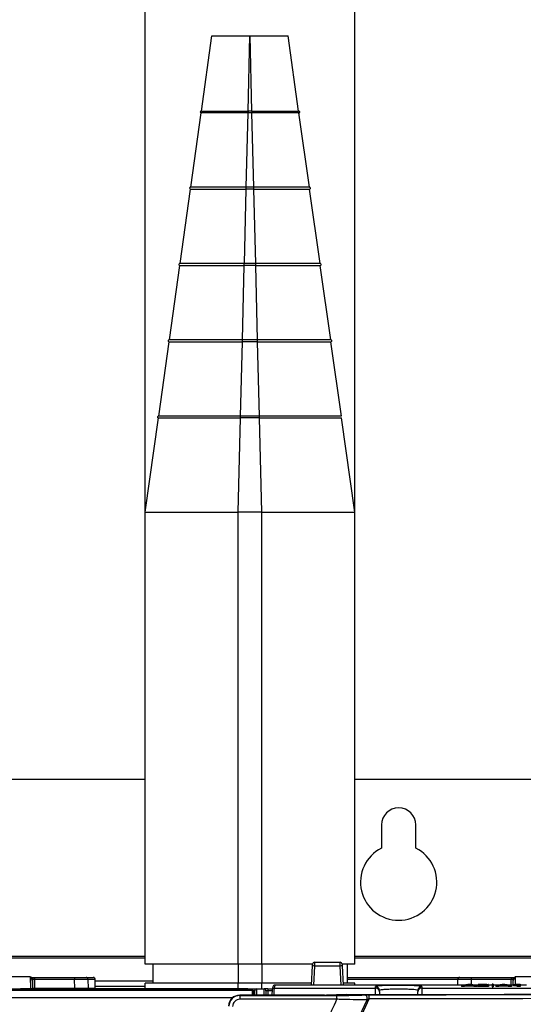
# Paper-space layout 'Sheet2' of a CAD drawing. Header units: millimetres. Extents: x -8 to 412, y -20 to 277.
# Tile 27 of 40: x 91 to 117, y 186 to 238. Entities that reach past the tile are written whole.
import ezdxf

# ---------------------------------------------------------------- set-up
doc = ezdxf.new("R2010")
doc.units = ezdxf.units.MM
doc.header["$PDSIZE"] = -1
doc.styles.add('SLDTEXTSTYLE1', font='TXT', dxfattribs={"width": 0.75})
doc.dimstyles.new('SLDDIMSTYLE1', dxfattribs={"dimtxt": 2.5, "dimasz": 3, "dimexe": 0, "dimexo": 0.0625, "dimtad": 1, "dimdec": 1, "dimlfac": 5, "dimrnd": 1e-09, "dimzin": 4, "dimdsep": 46, "dimtxsty": 'SLDTEXTSTYLE1', "dimblk1": 'CLOSED', "dimblk2": 'CLOSED', "dimsah": 1, "dimcen": 0.09, "dimadec": 0, "dimazin": 1, "dimtfac": 1, "dimtofl": 0, "dimtmove": 0, "dimatfit": 3, "dimldrblk": 'CLOSED', "dimfxl": 1, "dimfrac": 2, "dimtolj": 1, "dimtzin": 12, "dimarcsym": 0})
doc.dimstyles.new('SLDDIMSTYLE7', dxfattribs={"dimtxt": 2.5, "dimasz": 3, "dimexe": 0, "dimexo": 0.0625, "dimtad": 1, "dimdec": 1, "dimlfac": 5, "dimrnd": 1e-09, "dimzin": 4, "dimdsep": 46, "dimtxsty": 'SLDTEXTSTYLE1', "dimblk1": 'CLOSED', "dimblk2": 'CLOSED', "dimsah": 1, "dimcen": 0.09, "dimadec": 0, "dimazin": 1, "dimtfac": 1, "dimtmove": 0, "dimatfit": 0, "dimldrblk": 'CLOSED', "dimfxl": 1, "dimfrac": 2, "dimtolj": 1, "dimtzin": 12, "dimarcsym": 0})

# ---------------------------------------------------------------- blocks, each defined once
blk = doc.blocks.new('_Closed')
at = {"color": 0, "linetype": 'ByBlock', "lineweight": -2}
for p, q in [((-1, 0.166667), (0, 0)), ((-1, 0.166667), (-1, -0.166667)), ((0, 0), (-1, -0.166667)), ((0, 0), (-1, 0))]:
    blk.add_line(p, q, dxfattribs=at)
blk = doc.blocks.new('_D_27')
at = {"color": 0, "linetype": 'Continuous', "lineweight": -2}
for p, q in [((68.334, 188.1), (68.334, 254.272)), ((71.334, 254.272), (133.934, 254.272)), ((136.934, 188.1), (136.934, 254.272))]:
    blk.add_line(p, q, dxfattribs=at)
at = {"layer": 'Defpoints', "color": 0}
for p in [(136.934, 254.272), (68.334, 188.038), (136.934, 188.038)]:
    blk.add_point(p, dxfattribs=at)
at = {"color": 0, "lineweight": -2, "xscale": 3, "yscale": 3, "zscale": 3, "rotation": 180}
blk.add_blockref('_Closed', (68.334, 254.272), dxfattribs=at)
at = {"color": 0, "lineweight": -2, "xscale": 3, "yscale": 3, "zscale": 3}
blk.add_blockref('_Closed', (136.934, 254.272), dxfattribs=at)
at = {"color": 0, "lineweight": 18, "insert": (102.634, 257.397), "char_height": 2.5, "attachment_point": 2, "style": 'SLDTEXTSTYLE1'}
blk.add_mtext('\\A1;343.0', dxfattribs=at)
blk = doc.blocks.new('_D_30')
at = {"color": 0, "linetype": 'Continuous', "lineweight": -2}
for p, q in [((97.134, 188.1), (97.134, 244.296)), ((100.134, 244.296), (105.134, 244.296)), ((108.134, 188.1), (108.134, 244.296))]:
    blk.add_line(p, q, dxfattribs=at)
at = {"layer": 'Defpoints', "color": 0}
for p in [(108.134, 244.296), (97.134, 188.038), (108.134, 188.038)]:
    blk.add_point(p, dxfattribs=at)
at = {"color": 0, "lineweight": -2, "xscale": 3, "yscale": 3, "zscale": 3, "rotation": 180}
blk.add_blockref('_Closed', (97.134, 244.296), dxfattribs=at)
at = {"color": 0, "lineweight": -2, "xscale": 3, "yscale": 3, "zscale": 3}
blk.add_blockref('_Closed', (108.134, 244.296), dxfattribs=at)
at = {"color": 0, "lineweight": 18, "insert": (102.634, 247.421), "char_height": 2.5, "attachment_point": 2, "style": 'SLDTEXTSTYLE1'}
blk.add_mtext('\\A1;55.0', dxfattribs=at)

psp = doc.layouts.new('Sheet2')

# ---------------------------------------------------------------- linework, layer by layer
at = {"color": 7, "linetype": 'Continuous', "lineweight": 25}
for p, q in [((100.081, 232.787), (100.634, 236.738)), ((102.534, 232.787), (102.632, 236.738)), ((102.632, 236.738), (102.636, 236.738)), ((102.734, 232.787), (102.636, 236.738)), ((105.187, 232.787), (104.634, 236.738)), ((99.521, 228.787), (100.067, 232.688)), ((100.067, 232.688), (100.067, 232.688)), ((102.435, 228.787), (102.532, 232.689)), ((102.532, 232.689), (102.533, 232.689)), ((102.735, 232.788), (102.533, 232.788)), ((102.735, 232.689), (102.533, 232.689)), ((102.735, 232.689), (102.736, 232.689)), ((102.833, 228.787), (102.736, 232.689)), ((105.747, 228.787), (105.201, 232.688)), ((105.201, 232.688), (105.201, 232.688)), ((98.961, 224.787), (99.507, 228.688)), ((99.507, 228.688), (99.507, 228.688)), ((102.337, 224.787), (102.433, 228.689)), ((102.434, 228.689), (102.433, 228.689)), ((102.834, 228.788), (102.434, 228.788)), ((102.834, 228.689), (102.434, 228.689)), ((102.835, 228.689), (102.834, 228.689)), ((102.931, 224.787), (102.835, 228.689)), ((106.307, 224.787), (105.761, 228.688)), ((98.401, 220.787), (98.947, 224.688)), ((98.947, 224.688), (98.947, 224.688)), ((102.238, 220.787), (102.334, 224.689)), ((102.335, 224.689), (102.334, 224.689)), ((102.933, 224.788), (102.335, 224.788)), ((102.933, 224.689), (102.335, 224.689)), ((102.934, 224.689), (102.933, 224.689)), ((103.03, 220.787), (102.934, 224.689)), ((106.867, 220.787), (106.321, 224.688)), ((106.321, 224.688), (106.321, 224.688)), ((97.841, 216.787), (98.387, 220.688)), ((98.387, 220.688), (98.387, 220.688)), ((102.139, 216.787), (102.235, 220.689)), ((102.236, 220.689), (102.235, 220.689)), ((103.032, 220.788), (102.236, 220.788)), ((103.032, 220.689), (102.236, 220.689)), ((103.033, 220.689), (103.032, 220.689)), ((103.129, 216.787), (103.033, 220.689)), ((107.427, 216.787), (106.881, 220.688)), ((97.134, 211.738), (97.827, 216.688)), ((97.827, 216.688), (97.827, 216.688)), ((102.014, 211.738), (102.136, 216.689)), ((102.138, 216.689), (102.136, 216.689)), ((103.13, 216.788), (102.138, 216.788)), ((103.13, 216.689), (102.138, 216.689)), ((103.132, 216.689), (103.13, 216.689)), ((103.254, 211.738), (103.132, 216.689)), ((107.427, 216.787), (107.427, 216.787)), ((108.134, 211.738), (107.441, 216.688)), ((97.134, 188.038), (97.134, 211.738)), ((103.254, 211.738), (102.014, 211.738)), ((102.014, 188.038), (102.014, 211.738)), ((103.254, 188.038), (103.254, 211.738)), ((108.134, 188.038), (108.134, 211.738)), ((79.334, 197.738), (97.134, 197.738)), ((108.134, 197.738), (125.934, 197.738)), ((109.534, 195.338), (109.534, 194.124)), ((111.334, 194.124), (111.334, 195.338)), ((97.534, 188.038), (97.534, 187.038)), ((103.254, 188.038), (102.014, 188.038)), ((102.014, 188.038), (102.014, 187.038)), ((103.254, 188.038), (103.254, 187.038)), ((105.915, 187.944), (105.92, 188.043)), ((106.02, 188.138), (106.015, 187.94)), ((106.02, 188.138), (107.368, 188.138)), ((107.373, 187.94), (107.368, 188.138)), ((107.468, 188.043), (107.473, 187.944)), ((107.734, 188.038), (107.734, 187.038)), ((105.863, 186.938), (105.915, 187.944)), ((107.373, 187.94), (106.015, 187.94)), ((107.473, 187.944), (107.525, 186.938)), ((91.124, 187.374), (87.744, 187.374)), ((91.13, 186.738), (91.124, 187.374)), ((91.124, 187.374), (91.125, 187.338)), ((91.125, 187.272), (91.125, 187.338)), ((91.125, 187.338), (91.152, 187.338)), ((91.13, 186.742), (91.125, 187.272)), ((91.152, 187.338), (91.325, 187.338)), ((91.225, 187.182), (91.229, 186.778)), ((91.325, 187.338), (91.325, 187.239)), ((91.325, 187.338), (93.43, 187.338)), ((91.325, 187.239), (91.329, 186.778)), ((93.43, 187.239), (91.325, 187.239)), ((93.43, 187.338), (94.03, 187.338)), ((93.43, 187.338), (93.43, 187.239)), ((93.434, 186.778), (93.43, 187.239)), ((94.03, 187.338), (94.41, 187.338)), ((94.13, 187.239), (94.134, 186.778)), ((94.514, 186.778), (94.51, 187.239)), ((97.134, 186.778), (97.134, 187.038)), ((102.014, 186.738), (102.014, 187.038)), ((103.254, 187.038), (102.014, 187.038)), ((103.254, 186.738), (103.254, 187.038)), ((107.734, 187.338), (113.647, 187.338)), ((108.134, 186.938), (108.134, 187.038)), ((113.536, 186.938), (113.538, 187.239)), ((113.638, 187.338), (114.238, 187.338)), ((113.731, 186.93), (114.066, 186.982)), ((114.139, 186.97), (114.018, 186.95)), ((114.066, 186.982), (114.212, 186.982)), ((114.261, 186.95), (114.139, 186.97)), ((114.139, 186.97), (114.139, 186.95)), ((114.212, 186.982), (114.548, 186.93)), ((114.238, 187.338), (116.343, 187.338)), ((114.238, 187.338), (114.238, 187.239)), ((116.343, 187.239), (114.238, 187.239)), ((114.756, 186.967), (114.601, 186.968)), ((114.877, 186.974), (114.877, 186.955)), ((115.145, 186.968), (115.146, 186.908)), ((115.335, 186.986), (115.334, 186.926)), ((115.335, 186.986), (115.335, 186.913)), ((115.394, 186.986), (115.335, 186.986)), ((115.394, 186.913), (115.394, 186.986)), ((115.394, 186.986), (115.394, 186.926)), ((115.531, 186.93), (115.866, 186.982)), ((115.939, 186.97), (115.818, 186.95)), ((115.866, 186.982), (116.012, 186.982)), ((116.061, 186.95), (115.939, 186.97)), ((115.939, 186.97), (115.939, 186.95)), ((116.012, 186.982), (116.348, 186.93)), ((116.343, 187.338), (116.516, 187.338)), ((116.343, 187.338), (116.343, 187.239)), ((116.44, 186.938), (116.443, 187.182)), ((116.453, 186.969), (116.452, 186.909)), ((116.453, 186.96), (116.452, 186.9)), ((116.453, 186.96), (116.453, 186.969)), ((116.516, 187.338), (116.543, 187.338)), ((116.544, 187.374), (116.54, 186.972)), ((116.543, 187.272), (116.54, 186.972)), ((116.544, 187.374), (116.543, 187.338)), ((116.543, 187.338), (116.543, 187.272)), ((119.924, 187.374), (116.544, 187.374)), ((116.661, 186.968), (116.66, 186.908)), ((116.661, 186.93), (116.661, 186.968)), ((116.688, 186.982), (116.816, 186.982)), ((116.816, 186.982), (116.816, 186.93)), ((116.816, 186.982), (116.816, 186.922)), ((73.536, 186.669), (102.772, 186.669)), ((90.599, 186.73), (85.709, 186.73)), ((90.523, 186.738), (102.782, 186.738)), ((90.6, 186.738), (90.599, 186.73)), ((102.057, 186.738), (90.6, 186.738)), ((91.13, 186.738), (91.13, 186.742)), ((91.13, 186.738), (91.13, 186.738)), ((91.159, 186.738), (91.13, 186.738)), ((91.329, 186.738), (91.329, 186.778)), ((91.329, 186.778), (93.434, 186.778)), ((93.434, 186.738), (93.434, 186.778)), ((97.134, 186.738), (97.134, 186.778)), ((102.772, 186.669), (102.709, 186.732)), ((102.806, 186.654), (102.743, 186.718)), ((102.782, 186.738), (102.982, 186.738)), ((102.88, 186.409), (102.882, 186.639)), ((102.982, 186.738), (103.37, 186.738)), ((103.254, 186.738), (103.3, 186.738)), ((103.57, 186.738), (103.37, 186.738)), ((103.47, 186.639), (103.472, 186.411)), ((103.57, 186.738), (103.57, 186.639)), ((103.57, 186.738), (103.809, 186.738)), ((103.802, 186.707), (103.8, 186.691)), ((103.836, 186.859), (103.802, 186.707)), ((103.934, 186.938), (103.9, 186.785)), ((103.9, 186.785), (109.22, 186.785)), ((113.783, 186.938), (103.934, 186.938)), ((107.697, 186.444), (106.647, 186.413)), ((107.7, 186.444), (106.65, 186.412)), ((107.7, 186.444), (107.7, 186.444)), ((109.22, 186.785), (109.219, 186.859)), ((109.419, 186.661), (109.42, 186.587)), ((109.42, 186.587), (109.421, 186.446)), ((111.447, 186.448), (111.448, 186.587)), ((111.448, 186.587), (111.449, 186.661)), ((111.649, 186.859), (111.648, 186.785)), ((111.648, 186.785), (154.222, 186.785)), ((113.731, 186.93), (113.73, 186.87)), ((113.894, 186.87), (113.73, 186.87)), ((113.893, 186.93), (113.731, 186.93)), ((113.964, 186.941), (113.893, 186.93)), ((113.893, 186.93), (113.894, 186.87)), ((113.965, 186.881), (113.894, 186.87)), ((114.315, 186.941), (113.964, 186.941)), ((113.964, 186.941), (113.965, 186.881)), ((114.315, 186.881), (113.965, 186.881)), ((114.018, 186.95), (114.261, 186.95)), ((114.315, 186.941), (114.315, 186.881)), ((114.386, 186.93), (114.315, 186.941)), ((114.386, 186.87), (114.315, 186.881)), ((114.386, 186.93), (114.386, 186.87)), ((114.548, 186.93), (114.386, 186.93)), ((114.549, 186.87), (114.386, 186.87)), ((114.601, 186.938), (114.496, 186.938)), ((114.548, 186.93), (114.549, 186.87)), ((114.588, 186.93), (114.588, 186.87)), ((115.145, 186.93), (114.588, 186.93)), ((115.146, 186.87), (114.588, 186.87)), ((114.826, 186.939), (115.145, 186.939)), ((115.145, 186.939), (115.145, 186.93)), ((115.145, 186.939), (115.146, 186.879)), ((115.145, 186.93), (115.146, 186.87)), ((115.334, 186.938), (115.146, 186.938)), ((115.146, 186.879), (115.146, 186.87)), ((115.334, 186.926), (115.334, 186.853)), ((115.335, 186.913), (115.334, 186.853)), ((115.334, 186.853), (115.394, 186.853)), ((115.335, 186.913), (115.394, 186.913)), ((115.583, 186.938), (115.394, 186.938)), ((115.394, 186.853), (115.394, 186.926)), ((115.394, 186.913), (115.394, 186.853)), ((115.531, 186.93), (115.53, 186.87)), ((115.694, 186.87), (115.53, 186.87)), ((115.693, 186.93), (115.531, 186.93)), ((115.764, 186.941), (115.693, 186.93)), ((115.693, 186.93), (115.694, 186.87)), ((115.765, 186.881), (115.694, 186.87)), ((116.115, 186.941), (115.764, 186.941)), ((115.764, 186.941), (115.765, 186.881)), ((116.115, 186.881), (115.765, 186.881)), ((115.818, 186.95), (116.061, 186.95)), ((116.186, 186.93), (116.115, 186.941)), ((116.115, 186.941), (116.115, 186.881)), ((116.186, 186.87), (116.115, 186.881)), ((116.348, 186.93), (116.186, 186.93)), ((116.186, 186.93), (116.186, 186.87)), ((116.349, 186.87), (116.186, 186.87)), ((116.453, 186.938), (116.296, 186.938)), ((116.348, 186.93), (116.349, 186.87)), ((116.452, 186.9), (116.452, 186.909)), ((116.661, 186.93), (116.66, 186.87)), ((116.66, 186.87), (116.66, 186.908)), ((116.816, 186.87), (116.66, 186.87)), ((116.816, 186.93), (116.661, 186.93)), ((117.134, 186.938), (116.816, 186.938)), ((116.816, 186.93), (116.816, 186.87)), ((116.816, 186.922), (116.816, 186.87)), ((106.55, 186.411), (102.1, 186.411)), ((102.1, 186.411), (102.114, 186.397)), ((106.55, 186.411), (102.1, 186.411)), ((102.1, 186.411), (102.1, 186.411)), ((102.114, 186.197), (102.114, 186.397)), ((102.114, 186.397), (107.197, 186.397)), ((107.197, 186.197), (102.114, 186.197)), ((106.55, 186.411), (106.55, 186.411)), ((106.65, 186.412), (106.647, 186.413)), ((107.197, 186.197), (107.197, 186.397)), ((108.041, 184.59), (108.783, 186.164)), ((108.894, 186.231), (108.105, 184.561))]:
    psp.add_line(p, q, dxfattribs=at)
at = {"color": 8, "linetype": 'Continuous', "lineweight": 25}
for p, q in [((102.533, 232.788), (102.533, 232.689)), ((102.735, 232.788), (102.735, 232.689)), ((102.434, 228.689), (102.434, 228.788)), ((102.834, 228.689), (102.834, 228.788)), ((102.335, 224.689), (102.335, 224.788)), ((102.933, 224.689), (102.933, 224.788)), ((102.236, 220.689), (102.236, 220.788)), ((103.032, 220.689), (103.032, 220.788)), ((102.138, 216.689), (102.138, 216.788)), ((103.13, 216.689), (103.13, 216.788)), ((97.134, 188.44), (79.334, 188.44)), ((97.134, 188.36), (79.334, 188.36)), ((125.934, 188.44), (108.134, 188.44)), ((125.934, 188.36), (108.134, 188.36)), ((106.015, 187.94), (105.963, 186.938)), ((107.425, 186.938), (107.373, 187.94)), ((94.51, 187.239), (94.13, 187.239)), ((97.534, 187.141), (94.51, 187.141)), ((113.538, 187.239), (107.734, 187.239)), ((114.238, 187.239), (114.236, 186.978)), ((116.34, 186.938), (116.343, 187.239)), ((94.134, 186.778), (94.514, 186.778)), ((97.134, 186.861), (94.513, 186.861)), ((102.782, 186.678), (102.782, 186.738)), ((102.982, 186.738), (102.979, 186.411)), ((103.372, 186.411), (103.37, 186.738)), ((103.57, 186.639), (103.572, 186.411)), ((103.796, 186.639), (103.57, 186.639)), ((107.7, 186.444), (107.697, 186.444)), ((109.222, 186.446), (109.22, 186.785)), ((111.648, 186.785), (111.646, 186.449)), ((114.958, 186.947), (114.958, 186.939)), ((101.708, 186.265), (74.643, 186.265)), ((102.84, 186.411), (102.841, 186.437))]:
    psp.add_line(p, q, dxfattribs=at)
at = {"color": 7, "linetype": 'Continuous', "lineweight": 25, "flags": 128}
psp.add_lwpolyline([(108.783, 186.164), (108.788, 186.209), (108.786, 186.255), (108.776, 186.3), (108.761, 186.34), (108.739, 186.375), (108.713, 186.401), (108.683, 186.419), (108.652, 186.426)], dxfattribs=at)
at = {"color": 7, "linetype": 'Continuous', "lineweight": 25}
for centre, radius, start, end in [((100.074, 232.738), 0.05, 82.0246, 262.0304), ((105.194, 232.738), 0.05, 277.9696, 97.9754), ((99.514, 228.738), 0.05, 82.0255, 262.0304), ((105.754, 228.738), 0.05, 277.9696, 97.9745), ((98.954, 224.738), 0.05, 82.0262, 262.0304), ((106.314, 224.738), 0.05, 277.9696, 97.9738), ((98.394, 220.738), 0.05, 82.0267, 262.0304), ((106.874, 220.738), 0.05, 277.9696, 97.9733), ((97.834, 216.738), 0.05, 82.0271, 262.0304), ((110.434, 195.338), 0.9, 0, 180), ((110.434, 192.338), 2, 116.7437, 63.2563), ((106.02, 188.038), 0.1, 90, 177), ((107.368, 188.038), 0.1, 3, 90), ((105.84, 185.077), 2.868, 86.5009, 88.4981), ((107.548, 185.077), 2.868, 91.5019, 93.4991), ((91.13, 187.177), 0.0957, 3.3451, 92.6861), ((94.03, 187.238), 0.1, 0.5, 90), ((94.41, 187.238), 0.1, 0.5, 90), ((113.638, 187.238), 0.1, 90, 179.5), ((116.538, 187.177), 0.0957, 87.3139, 176.6549), ((91.269, 186.778), 0.04, 180.5, 270), ((94.174, 186.778), 0.04, 180.5, 270), ((94.554, 186.778), 0.04, 180.5, 270), ((97.894, 186.778), 0.04, 270, 359.5), ((102.709, 186.684), 0.048, 44.7504, 90.0049), ((102.772, 186.621), 0.048, 359.4951, 44.7496), ((102.841, 186.477), 0.04, 269.9989, 359.4989), ((102.982, 186.638), 0.1, 90, 179.5), ((103.37, 186.638), 0.1, 0.5, 90), ((107.7, 186.344), 0.1, 90.0446, 91.7322), ((109.22, 186.659), 0.2, 0.5389, 90.0404), ((109.22, 186.586), 0.2, 0.5389, 90.0404), ((111.648, 186.586), 0.2, 89.9596, 179.4611), ((111.649, 186.659), 0.2, 89.9596, 179.4611), ((105.918, 186.275), 2.976, 359.1619, 3.0081)]:
    psp.add_arc(centre, radius, start, end, dxfattribs=at)
at = {"color": 8, "linetype": 'Continuous', "lineweight": 25}
for centre, radius, start, end in [((102.772, 186.621), 0.048, 44.7504, 90.0049), ((102.806, 179.226), 7.251, 89.4112, 89.8814), ((103.9, 186.686), 0.0999, 89.9282, 167.6253)]:
    psp.add_arc(centre, radius, start, end, dxfattribs=at)
at = {"color": 7, "linetype": 'Continuous', "lineweight": 25}
for centre, major_axis, ratio, start_param, end_param in [((91.325, 187.272), (0.2, 0), 0.461511, 2.403073, 3.146731), ((91.325, 187.181), (0.0994, -0.0121), 0.929702, 2.602124, 3.26288), ((91.325, 187.238), (0.1, -0.001), 0.008724, 1.571025, 2.48099), ((93.43, 187.238), (0.7, 0.001), 0.001247, 0.000009, 1.570729), ((114.238, 187.238), (0.7, -0.001), 0.001247, 1.570863, 3.141583), ((116.343, 187.238), (0.1, 0.001), 0.008724, 0.660603, 1.570568), ((116.343, 187.181), (0.0994, 0.0121), 0.929702, 6.161898, 6.822654), ((116.343, 187.272), (0.2, 0), 0.461511, 6.278047, 7.021705), ((90.6, 186.69), (-0.0332, 0.035), 0.991299, 5.519603, 6.11137), ((91.129, 186.778), (0.1, -0.001), 0.363377, 4.725433, 6.2883), ((91.329, 186.778), (0.1, 0), 0.00349, 3.141611, 4.712331), ((93.434, 186.778), (0.7, 0), 0.000499, 4.71247, 6.28319), ((102.057, 186.732), (0.652, 0), 0.008728, 0.008651, 1.570645), ((102.769, 186.269), (0.003, 0.4), 0.007679, 5.14886, 6.274518), ((102.817, 186.268), (0.003, 0.352), 0.008726, 5.214416, 6.274535), ((103.57, 186.638), (0.1, -0.001), 0.008724, 1.571025, 3.141745), ((103.769, 186.092), (0.031, 0.6), 0.008703, 0.052816, 1.009596), ((103.933, 186.838), (-0.0214, -0.0978), 0.998564, 3.356821, 4.875785), ((103.334, 201.83), (293.62, 0), 0.052408, 4.727257, 4.877542), ((103.334, 201.823), (293.757, 0), 0.052408, 4.731304, 4.877617), ((110.434, 186.859), (1.215, 0), 0.052408, 0.171214, 2.867709), ((102.101, 185.811), (0.466, -0.379), 0.9986, 2.254114, 3.769883), ((102.115, 185.796), (-0.413, 0.436), 0.999131, 5.526025, 7.041794), ((102.115, 185.796), (0.276, -0.291), 0.997404, 2.384433, 3.900202), ((102.781, 186.437), (0.06, 0), 0.008728, 6.283109, 7.116271), ((106.55, 186.422), (0.2, 0), 0.052386, 4.712287, 5.235865), ((103.334, 201.623), (293.957, 0), 0.052372, 4.731304, 4.877617)]:
    psp.add_ellipse(centre, major_axis=major_axis, ratio=ratio, start_param=start_param, end_param=end_param, dxfattribs=at)
at = {"color": 8, "linetype": 'Continuous', "lineweight": 25}
for centre, major_axis, ratio, start_param, end_param in [((102.782, 186.638), (0.1, 0.001), 0.008724, 6.283033, 7.505385), ((103.869, 186.086), (0.031, 0.7), 0.007465, 0.052695, 1.088647), ((110.434, 186.859), (1.215, 0), 0.052408, 2.867709, 3.14205), ((110.434, 186.859), (1.215, 0), 0.052408, 6.282728, 6.4544)]:
    psp.add_ellipse(centre, major_axis=major_axis, ratio=ratio, start_param=start_param, end_param=end_param, dxfattribs=at)
at = {"color": 7, "linetype": 'Continuous', "lineweight": 25}
for points in [[(100.634, 236.738), (100.641, 236.738), (100.656, 236.738), (100.775, 236.738), (100.96, 236.738), (101.21, 236.738), (101.515, 236.738), (101.862, 236.738), (102.24, 236.738), (102.501, 236.738), (102.632, 236.738)], [(102.636, 236.738), (102.767, 236.738), (103.028, 236.738), (103.406, 236.738), (103.753, 236.738), (104.058, 236.738), (104.308, 236.738), (104.493, 236.738), (104.612, 236.738), (104.627, 236.738), (104.634, 236.738)]]:
    psp.add_open_spline(points, degree=3, dxfattribs=at)
for points, knots in [([(102.532, 232.689), (102.499, 232.689), (102.333, 232.689), (102.034, 232.689), (101.65, 232.689), (101.288, 232.689), (100.959, 232.689), (100.671, 232.689), (100.432, 232.689), (100.249, 232.689), (100.101, 232.689), (100.08, 232.688), (100.067, 232.688)], [0, 0, 0, 0, 0.025713, 0.128884, 0.232054, 0.335226, 0.438399, 0.54157, 0.644739, 0.747909, 0.851081, 1, 1, 1, 1]), ([(100.081, 232.787), (100.081, 232.787), (100.083, 232.787), (100.094, 232.787), (100.118, 232.787), (100.152, 232.787), (100.199, 232.787), (100.244, 232.787), (100.294, 232.787), (100.351, 232.787), (100.416, 232.787), (100.468, 232.787), (100.523, 232.787), (100.601, 232.787), (100.686, 232.787), (100.777, 232.787), (100.871, 232.787), (100.971, 232.787), (101.076, 232.787), (101.184, 232.787), (101.325, 232.787), (101.473, 232.787), (101.625, 232.787), (101.781, 232.787), (101.941, 232.787), (102.07, 232.787), (102.169, 232.787), (102.267, 232.787), (102.389, 232.787), (102.477, 232.787), (102.533, 232.787)], [0, 0, 0, 0, 0.025845, 0.077568, 0.103413, 0.155136, 0.206859, 0.232704, 0.25855, 0.310272, 0.336118, 0.361963, 0.387809, 0.413654, 0.465376, 0.491222, 0.517067, 0.56879, 0.594635, 0.620481, 0.672204, 0.723927, 0.749772, 0.801495, 0.853218, 0.879063, 0.904908, 0.930754, 0.956599, 1, 1, 1, 1]), ([(102.735, 232.787), (102.768, 232.787), (102.867, 232.787), (103, 232.787), (103.164, 232.787), (103.327, 232.787), (103.486, 232.787), (103.611, 232.787), (103.734, 232.787), (103.853, 232.787), (103.969, 232.787), (104.054, 232.787), (104.137, 232.787), (104.244, 232.787), (104.347, 232.787), (104.444, 232.787), (104.537, 232.787), (104.624, 232.787), (104.705, 232.787), (104.782, 232.787), (104.87, 232.787), (104.946, 232.787), (105.013, 232.787), (105.07, 232.787), (105.115, 232.787), (105.143, 232.787), (105.16, 232.787), (105.173, 232.787), (105.184, 232.787), (105.187, 232.787), (105.187, 232.787), (105.187, 232.787)], [0, 0, 0, 0, 0.0258454, 0.077568, 0.1034134, 0.1551364, 0.2068589, 0.2327043, 0.2585497, 0.3102723, 0.3361177, 0.3619631, 0.3878086, 0.413654, 0.4653763, 0.4912217, 0.5170672, 0.5687898, 0.5946352, 0.6204806, 0.6722038, 0.7239262, 0.7497716, 0.8014947, 0.8532171, 0.8790626, 0.904908, 0.9307534, 0.9565988, 0.9989491, 1, 1, 1, 1]), ([(105.201, 232.688), (105.2, 232.688), (105.198, 232.688), (105.161, 232.689), (105.049, 232.689), (104.876, 232.689), (104.648, 232.689), (104.369, 232.689), (104.047, 232.689), (103.691, 232.689), (103.256, 232.689), (102.929, 232.689), (102.737, 232.689), (102.736, 232.689)], [0, 0, 0, 0, 0.025713, 0.128883, 0.232052, 0.335224, 0.438396, 0.541566, 0.644735, 0.747904, 0.851076, 0.999009, 1, 1, 1, 1]), ([(99.507, 228.688), (99.507, 228.688), (99.509, 228.688), (99.541, 228.689), (99.635, 228.689), (99.781, 228.689), (99.977, 228.689), (100.218, 228.689), (100.5, 228.689), (100.818, 228.689), (101.166, 228.689), (101.538, 228.689), (101.96, 228.689), (102.263, 228.689), (102.432, 228.689), (102.433, 228.689)], [0, 0, 0, 0, 0.02165, 0.10844, 0.19523, 0.282021, 0.36881, 0.4556, 0.542391, 0.629179, 0.71597, 0.802761, 0.88955, 0.999457, 1, 1, 1, 1]), ([(102.434, 228.787), (102.401, 228.787), (102.335, 228.787), (102.235, 228.787), (102.103, 228.787), (101.972, 228.787), (101.809, 228.787), (101.648, 228.787), (101.49, 228.787), (101.381, 228.787), (101.32, 228.787), (101.228, 228.787), (101.093, 228.787), (100.92, 228.787), (100.781, 228.787), (100.647, 228.787), (100.544, 228.787), (100.421, 228.787), (100.327, 228.787), (100.216, 228.787), (100.112, 228.787), (100.016, 228.787), (99.945, 228.787), (99.878, 228.787), (99.817, 228.787), (99.762, 228.787), (99.724, 228.787), (99.677, 228.787), (99.627, 228.787), (99.588, 228.787), (99.557, 228.787), (99.53, 228.787), (99.521, 228.787), (99.521, 228.787), (99.521, 228.787)], [0, 0, 0, 0, 0.021749, 0.043498, 0.065247, 0.108765, 0.130514, 0.174031, 0.217548, 0.239297, 0.250171, 0.261044, 0.304561, 0.348079, 0.391596, 0.413345, 0.456862, 0.478611, 0.522129, 0.543878, 0.587395, 0.630912, 0.652662, 0.674411, 0.717928, 0.739677, 0.761426, 0.783175, 0.826693, 0.87021, 0.891959, 0.935476, 0.999217, 1, 1, 1, 1]), ([(105.745, 228.787), (105.744, 228.787), (105.741, 228.787), (105.729, 228.787), (105.711, 228.787), (105.679, 228.787), (105.64, 228.787), (105.59, 228.787), (105.549, 228.787), (105.524, 228.787), (105.485, 228.787), (105.42, 228.787), (105.323, 228.787), (105.232, 228.787), (105.133, 228.787), (105.05, 228.787), (104.938, 228.787), (104.844, 228.787), (104.721, 228.787), (104.592, 228.787), (104.457, 228.787), (104.345, 228.787), (104.23, 228.787), (104.112, 228.787), (103.991, 228.787), (103.899, 228.787), (103.775, 228.787), (103.617, 228.787), (103.456, 228.787), (103.293, 228.787), (103.097, 228.787), (102.932, 228.787), (102.834, 228.787)], [0, 0, 0, 0, 0.022233, 0.044465, 0.08895, 0.111183, 0.155668, 0.200152, 0.222385, 0.2335, 0.244615, 0.2891, 0.333585, 0.37807, 0.400303, 0.444787, 0.46702, 0.511505, 0.533738, 0.578222, 0.622707, 0.64494, 0.667173, 0.711657, 0.73389, 0.756123, 0.778356, 0.82284, 0.867325, 0.889558, 0.934043, 1, 1, 1, 1]), ([(102.835, 228.689), (102.868, 228.689), (103.034, 228.689), (103.332, 228.689), (103.721, 228.689), (104.093, 228.689), (104.442, 228.689), (104.76, 228.689), (105.044, 228.689), (105.286, 228.689), (105.483, 228.689), (105.629, 228.689), (105.738, 228.689), (105.753, 228.688), (105.761, 228.688)], [0, 0, 0, 0, 0.02165, 0.10844, 0.195231, 0.282021, 0.36881, 0.455601, 0.542392, 0.629181, 0.715971, 0.802762, 0.889551, 1, 1, 1, 1]), ([(98.947, 224.688), (98.947, 224.688), (98.949, 224.688), (98.976, 224.689), (99.057, 224.689), (99.184, 224.689), (99.355, 224.689), (99.567, 224.689), (99.817, 224.689), (100.101, 224.689), (100.417, 224.689), (100.759, 224.689), (101.123, 224.689), (101.509, 224.689), (101.913, 224.689), (102.193, 224.689), (102.334, 224.689), (102.334, 224.689)], [0, 0, 0, 0, 0.018698, 0.093609, 0.168522, 0.243433, 0.318346, 0.393258, 0.468169, 0.543082, 0.617993, 0.692906, 0.767818, 0.84273, 0.920385, 0.999728, 1, 1, 1, 1]), ([(102.335, 224.787), (102.302, 224.787), (102.203, 224.787), (102.07, 224.787), (101.905, 224.787), (101.791, 224.787), (101.644, 224.787), (101.434, 224.787), (101.212, 224.787), (101.042, 224.787), (100.936, 224.787), (100.801, 224.787), (100.626, 224.787), (100.458, 224.787), (100.296, 224.787), (100.141, 224.787), (99.994, 224.787), (99.878, 224.787), (99.767, 224.787), (99.662, 224.787), (99.564, 224.787), (99.473, 224.787), (99.388, 224.787), (99.296, 224.787), (99.228, 224.787), (99.18, 224.787), (99.134, 224.787), (99.085, 224.787), (99.045, 224.787), (99.022, 224.787), (99.001, 224.787), (98.972, 224.787), (98.961, 224.787), (98.961, 224.787), (98.961, 224.787)], [0, 0, 0, 0, 0.018774, 0.056336, 0.07511, 0.112671, 0.122058, 0.159619, 0.234839, 0.253614, 0.263, 0.300561, 0.338122, 0.375684, 0.413245, 0.450806, 0.488367, 0.525929, 0.544703, 0.582264, 0.619825, 0.6386, 0.676161, 0.713722, 0.751283, 0.770058, 0.788832, 0.826393, 0.863954, 0.882729, 0.892115, 0.929677, 0.999348, 1, 1, 1, 1]), ([(106.307, 224.787), (106.307, 224.787), (106.306, 224.787), (106.297, 224.787), (106.28, 224.787), (106.263, 224.787), (106.235, 224.787), (106.188, 224.787), (106.117, 224.787), (106.048, 224.787), (106.002, 224.787), (105.938, 224.787), (105.842, 224.787), (105.736, 224.787), (105.621, 224.787), (105.496, 224.787), (105.362, 224.787), (105.243, 224.787), (105.119, 224.787), (104.991, 224.787), (104.857, 224.787), (104.718, 224.787), (104.576, 224.787), (104.399, 224.787), (104.248, 224.787), (104.124, 224.787), (104, 224.787), (103.841, 224.787), (103.68, 224.787), (103.567, 224.787), (103.452, 224.787), (103.247, 224.787), (103.057, 224.787), (102.933, 224.787)], [0, 0, 0, 0, 0.0187745, 0.0563357, 0.0751102, 0.1126714, 0.1220579, 0.1596192, 0.2348394, 0.2536139, 0.2630004, 0.3005616, 0.3381227, 0.375684, 0.4132453, 0.4508064, 0.4883676, 0.525929, 0.5447035, 0.5822646, 0.6198258, 0.6386003, 0.6761616, 0.7137227, 0.7512839, 0.7700584, 0.7888329, 0.8263941, 0.8639552, 0.8827297, 0.8921162, 0.9296775, 1, 1, 1, 1]), ([(102.934, 224.689), (102.967, 224.689), (103.133, 224.689), (103.431, 224.689), (103.822, 224.689), (104.201, 224.689), (104.561, 224.689), (104.9, 224.689), (105.211, 224.689), (105.491, 224.689), (105.736, 224.689), (105.941, 224.689), (106.106, 224.689), (106.227, 224.689), (106.306, 224.689), (106.316, 224.688), (106.321, 224.688)], [0, 0, 0, 0, 0.0186976, 0.0936093, 0.168522, 0.2434335, 0.3183457, 0.393258, 0.4681692, 0.5430823, 0.6179933, 0.6929064, 0.7678179, 0.8427299, 0.9207632, 1, 1, 1, 1]), ([(106.363, 224.728), (106.363, 224.728), (106.364, 224.731), (106.364, 224.739), (106.363, 224.749), (106.361, 224.756), (106.359, 224.759), (106.358, 224.76)], [0, 0, 0, 0, 0.013242, 0.27813, 0.569441, 0.897165, 1, 1, 1, 1]), ([(98.387, 220.688), (98.387, 220.688), (98.389, 220.688), (98.413, 220.689), (98.484, 220.689), (98.596, 220.689), (98.747, 220.689), (98.936, 220.689), (99.159, 220.689), (99.416, 220.689), (99.703, 220.689), (100.016, 220.689), (100.354, 220.689), (100.712, 220.689), (101.086, 220.689), (101.59, 220.689), (101.979, 220.689), (102.234, 220.689), (102.235, 220.689)], [0, 0, 0, 0, 0.016457, 0.082367, 0.148278, 0.214188, 0.280099, 0.346009, 0.41192, 0.477829, 0.543741, 0.60965, 0.675562, 0.741471, 0.807382, 0.873292, 0.999494, 1, 1, 1, 1]), ([(102.236, 220.787), (102.203, 220.787), (102.104, 220.787), (101.938, 220.787), (101.74, 220.787), (101.593, 220.787), (101.446, 220.787), (101.236, 220.787), (101.014, 220.787), (100.843, 220.787), (100.766, 220.787), (100.66, 220.787), (100.45, 220.787), (100.247, 220.787), (100.054, 220.787), (99.919, 220.787), (99.764, 220.787), (99.615, 220.787), (99.473, 220.787), (99.339, 220.787), (99.212, 220.787), (99.094, 220.787), (98.984, 220.787), (98.883, 220.787), (98.791, 220.787), (98.722, 220.787), (98.671, 220.787), (98.624, 220.787), (98.55, 220.787), (98.492, 220.787), (98.45, 220.787), (98.414, 220.787), (98.401, 220.787), (98.401, 220.787), (98.401, 220.787)], [0, 0, 0, 0, 0.016516, 0.049555, 0.082595, 0.115635, 0.123892, 0.156932, 0.223078, 0.239594, 0.247851, 0.264367, 0.297406, 0.363552, 0.380068, 0.413108, 0.446148, 0.479187, 0.512227, 0.545267, 0.578307, 0.611346, 0.644386, 0.677426, 0.710466, 0.743505, 0.760021, 0.776537, 0.809577, 0.875722, 0.892238, 0.925278, 0.999443, 1, 1, 1, 1]), ([(106.866, 220.787), (106.866, 220.787), (106.865, 220.787), (106.856, 220.787), (106.836, 220.787), (106.813, 220.787), (106.785, 220.787), (106.737, 220.787), (106.669, 220.787), (106.604, 220.787), (106.573, 220.787), (106.527, 220.787), (106.428, 220.787), (106.312, 220.787), (106.184, 220.787), (106.087, 220.787), (105.963, 220.787), (105.83, 220.787), (105.691, 220.787), (105.544, 220.787), (105.39, 220.787), (105.23, 220.787), (105.064, 220.787), (104.893, 220.787), (104.716, 220.787), (104.565, 220.787), (104.458, 220.787), (104.381, 220.787), (104.272, 220.787), (104.114, 220.787), (103.922, 220.787), (103.727, 220.787), (103.431, 220.787), (103.198, 220.787), (103.032, 220.787)], [0, 0, 0, 0, 0.001917, 0.035447, 0.068977, 0.102507, 0.110887, 0.144417, 0.211544, 0.228305, 0.236685, 0.253445, 0.286975, 0.354103, 0.370864, 0.404394, 0.437924, 0.471453, 0.504984, 0.538514, 0.572044, 0.605574, 0.639104, 0.672634, 0.706164, 0.739694, 0.756454, 0.764834, 0.781595, 0.815125, 0.848655, 0.882185, 0.915715, 1, 1, 1, 1]), ([(103.033, 220.689), (103.066, 220.689), (103.232, 220.689), (103.53, 220.689), (103.922, 220.689), (104.305, 220.689), (104.674, 220.689), (105.026, 220.689), (105.356, 220.689), (105.662, 220.689), (105.939, 220.689), (106.185, 220.689), (106.397, 220.689), (106.574, 220.689), (106.712, 220.689), (106.845, 220.689), (106.867, 220.688), (106.881, 220.688)], [0, 0, 0, 0, 0.016457, 0.082367, 0.148278, 0.214188, 0.280099, 0.346009, 0.411921, 0.477831, 0.543742, 0.609652, 0.675563, 0.741473, 0.807384, 0.873295, 1, 1, 1, 1]), ([(97.827, 216.688), (97.827, 216.688), (97.829, 216.688), (97.845, 216.688), (97.891, 216.689), (97.96, 216.689), (98.077, 216.689), (98.23, 216.689), (98.416, 216.689), (98.633, 216.689), (98.881, 216.689), (99.156, 216.689), (99.407, 216.689), (99.671, 216.689), (99.95, 216.689), (100.244, 216.689), (100.669, 216.689), (101.007, 216.689), (101.358, 216.689), (101.651, 216.689), (101.93, 216.689), (102.136, 216.689), (102.136, 216.689)], [0, 0, 0, 0, 0.014694, 0.07353, 0.102924, 0.16176, 0.220595, 0.279431, 0.338266, 0.397102, 0.455937, 0.514772, 0.573608, 0.603002, 0.661838, 0.720673, 0.750067, 0.868122, 0.876281, 0.908929, 0.999729, 1, 1, 1, 1]), ([(102.138, 216.787), (102.104, 216.787), (102.005, 216.787), (101.839, 216.787), (101.641, 216.787), (101.477, 216.787), (101.249, 216.787), (100.958, 216.787), (100.674, 216.787), (100.49, 216.787), (100.368, 216.787), (100.158, 216.787), (99.926, 216.787), (99.704, 216.787), (99.542, 216.787), (99.387, 216.787), (99.187, 216.787), (98.999, 216.787), (98.825, 216.787), (98.702, 216.787), (98.586, 216.787), (98.496, 216.787), (98.411, 216.787), (98.298, 216.787), (98.2, 216.787), (98.127, 216.787), (98.08, 216.787), (98.007, 216.787), (97.95, 216.787), (97.892, 216.787), (97.853, 216.787), (97.841, 216.787), (97.841, 216.787), (97.841, 216.787)], [0, 0, 0, 0, 0.014742, 0.044232, 0.073722, 0.103211, 0.117953, 0.176981, 0.236008, 0.25075, 0.265492, 0.294982, 0.354008, 0.383498, 0.412988, 0.442478, 0.471968, 0.530996, 0.560485, 0.589975, 0.619465, 0.648955, 0.663697, 0.693187, 0.752214, 0.766956, 0.781698, 0.811187, 0.870214, 0.884956, 0.943984, 0.999442, 1, 1, 1, 1]), ([(107.422, 216.787), (107.421, 216.787), (107.416, 216.787), (107.399, 216.787), (107.376, 216.787), (107.336, 216.787), (107.267, 216.787), (107.171, 216.787), (107.097, 216.787), (107.045, 216.787), (106.945, 216.787), (106.816, 216.787), (106.67, 216.787), (106.554, 216.787), (106.43, 216.787), (106.255, 216.787), (106.067, 216.787), (105.866, 216.787), (105.71, 216.787), (105.548, 216.787), (105.409, 216.787), (105.267, 216.787), (105.063, 216.787), (104.853, 216.787), (104.668, 216.787), (104.543, 216.787), (104.323, 216.787), (104.098, 216.787), (103.805, 216.787), (103.515, 216.787), (103.256, 216.787), (103.13, 216.787)], [0, 0, 0, 0, 0.01875, 0.049026, 0.079303, 0.094438, 0.155039, 0.215639, 0.230774, 0.245909, 0.276186, 0.336786, 0.367062, 0.397338, 0.427614, 0.45789, 0.518492, 0.548768, 0.579044, 0.60932, 0.639596, 0.654731, 0.685007, 0.745608, 0.760743, 0.775878, 0.806154, 0.866755, 0.88189, 0.942491, 1, 1, 1, 1]), ([(103.132, 216.689), (103.165, 216.689), (103.331, 216.689), (103.563, 216.689), (103.891, 216.689), (104.216, 216.689), (104.597, 216.689), (104.965, 216.689), (105.318, 216.689), (105.652, 216.689), (105.964, 216.689), (106.253, 216.689), (106.471, 216.689), (106.671, 216.689), (106.852, 216.689), (107.007, 216.689), (107.195, 216.689), (107.304, 216.689), (107.388, 216.689), (107.43, 216.688), (107.437, 216.688), (107.441, 216.688)], [0, 0, 0, 0, 0.014694, 0.073527, 0.10292, 0.161753, 0.220586, 0.27942, 0.338252, 0.397086, 0.455919, 0.514752, 0.573585, 0.602978, 0.661812, 0.720645, 0.750038, 0.868088, 0.882782, 0.941615, 1, 1, 1, 1]), ([(97.134, 211.738), (97.15, 211.738), (97.182, 211.738), (97.454, 211.738), (97.904, 211.738), (98.539, 211.738), (99.319, 211.738), (100.194, 211.738), (101.103, 211.738), (101.716, 211.738), (102.014, 211.738)], [0, 0, 0, 0, 0.116516, 0.240011, 0.368641, 0.5, 0.631359, 0.759989, 0.883484, 1, 1, 1, 1]), ([(103.254, 211.738), (103.552, 211.738), (104.165, 211.738), (105.074, 211.738), (105.949, 211.738), (106.729, 211.738), (107.364, 211.738), (107.814, 211.738), (108.086, 211.738), (108.118, 211.738), (108.134, 211.738)], [0, 0, 0, 0, 0.116516, 0.240011, 0.368641, 0.5, 0.631359, 0.759989, 0.883484, 1, 1, 1, 1]), ([(102.014, 188.038), (101.679, 188.038), (100.988, 188.038), (99.972, 188.038), (99.018, 188.038), (98.264, 188.038), (97.725, 188.038), (97.379, 188.038), (97.171, 188.038), (97.146, 188.038), (97.134, 188.038)], [0, 0, 0, 0, 0.130962, 0.270417, 0.415621, 0.563032, 0.677975, 0.790086, 0.897823, 1, 1, 1, 1]), ([(105.94, 188.038), (105.834, 188.038), (105.495, 188.038), (104.849, 188.038), (104.052, 188.038), (103.515, 188.038), (103.254, 188.038)], [0, 0, 0, 0, 0.1367272, 0.437271, 0.7260863, 1, 1, 1, 1]), ([(108.134, 188.038), (108.112, 188.038), (108.066, 188.038), (107.821, 188.038), (107.549, 188.038), (107.468, 188.038)], [0, 0, 0, 0, 0.3973692, 0.820507, 1, 1, 1, 1]), ([(91.178, 187.335), (91.174, 187.336), (91.166, 187.338), (91.157, 187.338), (91.152, 187.338)], [0, 0, 0, 0, 0.51198, 1, 1, 1, 1]), ([(91.178, 187.335), (91.186, 187.331), (91.204, 187.323), (91.225, 187.299), (91.24, 187.271), (91.245, 187.25), (91.246, 187.24), (91.246, 187.239)], [0, 0, 0, 0, 0.253864, 0.507704, 0.762718, 0.99074, 1, 1, 1, 1]), ([(102.014, 187.038), (101.679, 187.038), (100.988, 187.038), (99.972, 187.038), (99.018, 187.038), (98.264, 187.038), (97.725, 187.038), (97.379, 187.038), (97.171, 187.038), (97.146, 187.038), (97.134, 187.038)], [0, 0, 0, 0, 0.130962, 0.270417, 0.415621, 0.563032, 0.677975, 0.790086, 0.897823, 1, 1, 1, 1]), ([(105.868, 187.038), (105.785, 187.038), (105.469, 187.038), (104.848, 187.038), (104.052, 187.038), (103.515, 187.038), (103.254, 187.038)], [0, 0, 0, 0, 0.109332, 0.4194133, 0.7173939, 1, 1, 1, 1]), ([(108.134, 187.038), (108.111, 187.038), (108.065, 187.038), (107.835, 187.038), (107.583, 187.038), (107.52, 187.038)], [0, 0, 0, 0, 0.414136, 0.855128, 1, 1, 1, 1]), ([(114.601, 186.968), (114.609, 186.97), (114.621, 186.974), (114.679, 186.979), (114.745, 186.981), (114.815, 186.982), (114.861, 186.982), (114.88, 186.982)], [0, 0, 0, 0, 0.326388, 0.505961, 0.685853, 0.866145, 1, 1, 1, 1]), ([(114.877, 186.974), (114.861, 186.974), (114.834, 186.974), (114.801, 186.973), (114.776, 186.971), (114.761, 186.969), (114.758, 186.967), (114.756, 186.967)], [0, 0, 0, 0, 0.22092, 0.376992, 0.533103, 0.7607, 1, 1, 1, 1]), ([(114.824, 186.952), (114.836, 186.953), (114.861, 186.955), (114.906, 186.957), (114.936, 186.959), (114.954, 186.961)], [0, 0, 0, 0, 0.271482, 0.542979, 1, 1, 1, 1]), ([(114.991, 186.967), (114.989, 186.968), (114.988, 186.97), (114.967, 186.972), (114.941, 186.973), (114.909, 186.974), (114.887, 186.974), (114.877, 186.974)], [0, 0, 0, 0, 0.303358, 0.484943, 0.667534, 0.838588, 1, 1, 1, 1]), ([(114.88, 186.982), (114.914, 186.982), (114.973, 186.982), (115.047, 186.98), (115.102, 186.976), (115.14, 186.972), (115.144, 186.969), (115.145, 186.968)], [0, 0, 0, 0, 0.236007, 0.403726, 0.571555, 0.813357, 1, 1, 1, 1]), ([(114.954, 186.961), (114.962, 186.961), (114.976, 186.963), (114.989, 186.965), (114.99, 186.966), (114.991, 186.967)], [0, 0, 0, 0, 0.398468, 0.694561, 1, 1, 1, 1]), ([(115.145, 186.968), (115.14, 186.965), (115.128, 186.959), (115.048, 186.953), (114.986, 186.949), (114.958, 186.947)], [0, 0, 0, 0, 0.361819, 0.704179, 1, 1, 1, 1]), ([(116.49, 187.335), (116.482, 187.331), (116.464, 187.323), (116.443, 187.299), (116.428, 187.271), (116.423, 187.25), (116.422, 187.24), (116.422, 187.239)], [0, 0, 0, 0, 0.253864, 0.507704, 0.762718, 0.99074, 1, 1, 1, 1]), ([(116.453, 186.969), (116.493, 186.97), (116.578, 186.973), (116.657, 186.978), (116.682, 186.981), (116.688, 186.982)], [0, 0, 0, 0, 0.3875029, 0.8428989, 1, 1, 1, 1]), ([(116.661, 186.968), (116.636, 186.967), (116.593, 186.964), (116.522, 186.962), (116.476, 186.961), (116.453, 186.96)], [0, 0, 0, 0, 0.410033, 0.702213, 1, 1, 1, 1]), ([(116.516, 187.338), (116.511, 187.338), (116.502, 187.338), (116.494, 187.336), (116.49, 187.335)], [0, 0, 0, 0, 0.5167, 1, 1, 1, 1]), ([(91.159, 186.738), (91.152, 186.738), (91.142, 186.739), (91.133, 186.741), (91.13, 186.742), (91.13, 186.742)], [0, 0, 0, 0, 0.663882, 0.970697, 1, 1, 1, 1]), ([(111.449, 186.661), (111.438, 186.668), (111.415, 186.682), (111.24, 186.701), (110.982, 186.716), (110.66, 186.724), (110.313, 186.725), (109.981, 186.719), (109.699, 186.706), (109.5, 186.689), (109.425, 186.672), (109.421, 186.663), (109.419, 186.661)], [0, 0, 0, 0, 0.107644, 0.21529, 0.322796, 0.4301, 0.537217, 0.644243, 0.751313, 0.858543, 0.965978, 1, 1, 1, 1]), ([(114.588, 186.93), (114.6, 186.933), (114.62, 186.938), (114.714, 186.946), (114.784, 186.95), (114.824, 186.952)], [0, 0, 0, 0, 0.36499, 0.631859, 1, 1, 1, 1]), ([(114.958, 186.947), (114.945, 186.947), (114.92, 186.945), (114.872, 186.942), (114.844, 186.94), (114.826, 186.939)], [0, 0, 0, 0, 0.26673, 0.533466, 1, 1, 1, 1]), ([(116.66, 186.908), (116.636, 186.907), (116.593, 186.905), (116.522, 186.902), (116.476, 186.901), (116.452, 186.9)], [0, 0, 0, 0, 0.405641, 0.69997, 1, 1, 1, 1]), ([(106.647, 184.989), (106.655, 185.008), (106.834, 185.413), (107.02, 185.814), (107.197, 186.197)], [0, 0, 0, 0, 0.04658, 1, 1, 1, 1]), ([(107.197, 186.397), (107.23, 186.397), (107.494, 186.397), (107.889, 186.401), (108.341, 186.412), (108.547, 186.421), (108.652, 186.426)], [0, 0, 0, 0, 0.062238, 0.499261, 0.74506, 1, 1, 1, 1]), ([(108.783, 186.164), (108.673, 186.164), (108.45, 186.164), (107.957, 186.172), (107.522, 186.184), (107.233, 186.195), (107.197, 186.197)], [0, 0, 0, 0, 0.245922, 0.501501, 0.937846, 1, 1, 1, 1]), ([(108.652, 186.426), (108.684, 186.427), (108.746, 186.43), (108.834, 186.431), (108.881, 186.431), (108.89, 186.431)], [0, 0, 0, 0, 0.450969, 0.897302, 1, 1, 1, 1]), ([(108.894, 186.231), (108.89, 186.229), (108.868, 186.216), (108.829, 186.193), (108.798, 186.174), (108.783, 186.164)], [0, 0, 0, 0, 0.105675, 0.563285, 1, 1, 1, 1])]:
    psp.add_open_spline(points, degree=3, knots=knots, dxfattribs=at)

# ---------------------------------------------------------------- dimensions: what is measured, and where the dimension line sits
at = {"color": 7, "linetype": 'Continuous', "lineweight": 18}
for base, p1, p2, dimstyle, picture, middle in [((136.934, 254.272), (68.334, 188.038), (136.934, 188.038), 'SLDDIMSTYLE1', '_D_27', (102.634, 254.272)), ((108.134, 244.296), (97.134, 188.038), (108.134, 188.038), 'SLDDIMSTYLE7', '_D_30', (102.634, 244.296))]:
    dim = psp.add_linear_dim(base=base, p1=p1, p2=p2, dimstyle=dimstyle, dxfattribs=at)
    dim.commit()
    dim.dimension.update_dxf_attribs({"geometry": picture, "text_midpoint": middle, "dimtype": 160})

doc.saveas('drawing.dxf')
